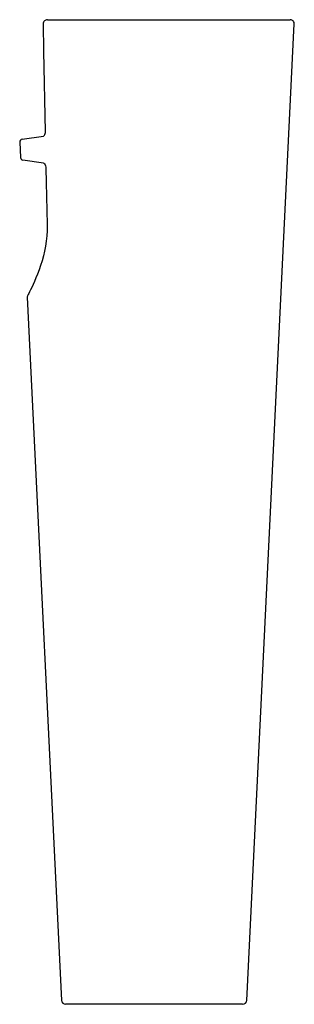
# Model space of a CAD drawing. Header units: millimetres. Extents: x 4251.785 to 4251.985, y 2637.085 to 2637.805.
import ezdxf

# ---------------------------------------------------------------- set-up
doc = ezdxf.new("R2010")
doc.units = ezdxf.units.MM
doc.layers.add('SANINDUSA', color=3, linetype='Continuous')

msp = doc.modelspace()

# ---------------------------------------------------------------- linework, layer by layer
at = {"layer": 'SANINDUSA'}
for p, q in [((4251.80181, 2637.80214), (4251.80181, 2637.80214)), ((4251.805, 2637.80523), (4251.98222, 2637.80523)), ((4251.95051, 2637.08808), (4251.98522, 2637.80208)), ((4251.78644, 2637.71783), (4251.80216, 2637.72004)), ((4251.78472, 2637.71576), (4251.78527, 2637.70441)), ((4251.8022, 2637.7004), (4251.78699, 2637.70254)), ((4251.79025, 2637.60235), (4251.81523, 2637.08808)), ((4251.94751, 2637.08523), (4251.81823, 2637.08523))]:
    msp.add_line(p, q, dxfattribs=at)
at = {"layer": 'SANINDUSA', "flags": 128}
for points in [[(4251.80181, 2637.80214), (4251.80219, 2637.7822), (4251.80333, 2637.72312)], [(4251.80333, 2637.72312), (4251.8033, 2637.72251), (4251.80316, 2637.72168), (4251.8029, 2637.72096), (4251.80258, 2637.72042), (4251.80229, 2637.72012), (4251.80216, 2637.72004), (4251.80216, 2637.72004)], [(4251.8022, 2637.7004), (4251.80222, 2637.70039), (4251.80245, 2637.70023), (4251.80283, 2637.69983), (4251.80323, 2637.69918), (4251.80358, 2637.69831), (4251.8038, 2637.69731), (4251.80384, 2637.69666)], [(4251.80385, 2637.69666), (4251.80406, 2637.68628), (4251.80468, 2637.65536)], [(4251.80468, 2637.65536), (4251.80468, 2637.65465), (4251.80465, 2637.65082), (4251.80443, 2637.64706), (4251.80405, 2637.64338), (4251.8035, 2637.6397), (4251.80281, 2637.63605), (4251.80198, 2637.63245), (4251.80103, 2637.62893), (4251.79999, 2637.62554), (4251.79888, 2637.62231), (4251.79774, 2637.61924), (4251.7966, 2637.6164), (4251.7955, 2637.61381), (4251.79446, 2637.61148), (4251.7935, 2637.60943), (4251.79266, 2637.60768), (4251.79196, 2637.60625), (4251.79138, 2637.6051), (4251.79094, 2637.60424), (4251.79064, 2637.60367), (4251.79049, 2637.60339), (4251.79048, 2637.60336), (4251.79047, 2637.60335), (4251.79046, 2637.60334), (4251.79046, 2637.60333), (4251.79045, 2637.60331), (4251.79044, 2637.60329), (4251.79041, 2637.60322), (4251.79036, 2637.6031), (4251.79025, 2637.60267), (4251.79025, 2637.60235)]]:
    msp.add_lwpolyline(points, dxfattribs=at)
at = {"layer": 'SANINDUSA'}
for centre, radius, start, end in [((4251.80486, 2637.80214), 0.00305, 88.10801, 180.01585), ((4251.98222, 2637.80223), 0.003, 357.217, 90), ((4251.78672, 2637.71585), 0.002, 98, 182.25818), ((4251.78727, 2637.70452), 0.002, 183.16849, 262), ((4251.81823, 2637.08823), 0.003, 182.783, 270), ((4251.94751, 2637.08823), 0.003, 270, 357.217)]:
    msp.add_arc(centre, radius, start, end, dxfattribs=at)

doc.saveas('drawing.dxf')
